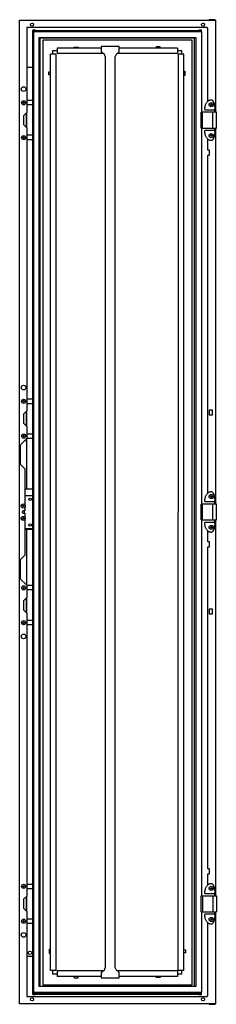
# Model space of a CAD drawing. Header units: millimetres. Extents: x 646 to 1042, y 167 to 2146.
import ezdxf

# ---------------------------------------------------------------- set-up
doc = ezdxf.new("R2010")
doc.units = ezdxf.units.MM
doc.header["$LTSCALE"] = 151.646346
doc.layers.get('0').update_dxf_attribs({"linetype": 'CONTINUOUS'})

msp = doc.modelspace()

# ---------------------------------------------------------------- linework, layer by layer
at = {"color": 7, "linetype": 'Continuous'}
for p, q in [((645.9, 167.6), (645.9, 2144.6)), ((645.9, 2144.6), (1039.9, 2144.6)), ((1027.3, 2144.6), (1027.3, 2145.6)), ((1039.3, 2145.6), (1027.3, 2145.6)), ((1039.3, 2144.6), (1039.3, 2145.6)), ((1039.9, 2144.6), (1039.9, 1959.6)), ((660.5, 2129.6), (660.5, 1959.2)), ((1023.4, 2129.6), (660.5, 2129.6)), ((672.5, 186.4), (672.5, 2124.4)), ((677.9, 2124.4), (672.5, 2124.4)), ((673.1, 2123.3), (673.1, 2122.8)), ((673.1, 2122.8), (673.4, 2123)), ((673.1, 2123), (1011.4, 2123)), ((673.4, 186.4), (673.4, 2124.4)), ((674.3, 2123.9), (673.4, 2123)), ((673.4, 2123), (675.1, 2121.4)), ((673.6, 2121.4), (673.6, 190.8)), ((1012.2, 2121.4), (673.6, 2121.4)), ((674.3, 2123.9), (1010.2, 2123.9)), ((677.9, 2123.9), (677.9, 2124.4)), ((1006.6, 2123.9), (1006.6, 2124.4)), ((1011.9, 2124.4), (1006.6, 2124.4)), ((1009.4, 2121.4), (1011.4, 2123.4)), ((1010.2, 2123.9), (1011.4, 2122.7)), ((1011.1, 2121.6), (1011.1, 2124.4)), ((1011.4, 2122.7), (1011.4, 2123.4)), ((1011.9, 2121.6), (1011.9, 2124.4)), ((1012.2, 1959.6), (1012.2, 2121.4)), ((1023.4, 2128.3), (1023.4, 2129.6)), ((1024.9, 2128.3), (1023.4, 2128.3)), ((1024.9, 1982.1), (1024.9, 2128.3)), ((685.2, 202.4), (685.2, 2109.8)), ((685.2, 2109.8), (1000.6, 2109.8)), ((687.4, 202.4), (687.4, 2109)), ((687.4, 2109), (997, 2109)), ((692.3, 2104.1), (692.3, 205.5)), ((993.4, 2104.1), (692.3, 2104.1)), ((993.4, 205.5), (993.4, 2104.1)), ((997, 2109), (997, 202.4)), ((1000.6, 2109.8), (1000.6, 202.4)), ((712.9, 2076.3), (712.9, 2083.6)), ((712.9, 2083.6), (721.2, 2083.6)), ((721.2, 2088.3), (721.2, 2077.3)), ((810.2, 2088.3), (721.2, 2088.3)), ((755.4, 2088.3), (755.4, 2090.4)), ((755.4, 2090.4), (763.9, 2090.4)), ((763.9, 2090.4), (763.9, 2088.3)), ((810.2, 2091.8), (810.2, 2080.8)), ((846.2, 2091.8), (810.2, 2091.8)), ((816.5, 2075.6), (810.2, 2080.8)), ((846.2, 2080.8), (840, 2075.6)), ((846.2, 2080.8), (846.2, 2091.8)), ((963.3, 2088.3), (846.2, 2088.3)), ((921.6, 2088.3), (921.6, 2091.5)), ((921.6, 2091.5), (927.9, 2091.5)), ((927.9, 2091.5), (927.9, 2088.3)), ((963.3, 2088.3), (963.3, 2077.3)), ((963.3, 2083.5), (971.6, 2083.5)), ((971.6, 2083.5), (971.6, 2076.2)), ((708.1, 234.6), (708.3, 2076.3)), ((719.2, 2076.3), (708.3, 2076.3)), ((719.2, 234.6), (719.2, 2076.3)), ((814.5, 2077.3), (721.2, 2077.3)), ((818.2, 2071.8), (816.5, 2075.6)), ((818.2, 2071.8), (818.2, 239.8)), ((840, 2075.6), (838.2, 2071.8)), ((838.2, 239.8), (838.2, 2071.8)), ((963.3, 2077.3), (842, 2077.3)), ((965.2, 234.5), (965.3, 2076.2)), ((976.4, 2076.2), (965.3, 2076.2)), ((976.2, 234.5), (976.4, 2076.2)), ((672.5, 2049.4), (660.5, 2049.4)), ((704.9, 2034.6), (704.9, 2040.9)), ((704.9, 2040.9), (708.3, 2040.9)), ((976.4, 2042), (978.4, 2042)), ((978.4, 2042), (978.4, 2033.5)), ((708.3, 2034.6), (704.9, 2034.6)), ((978.4, 2033.5), (976.4, 2033.5)), ((660.5, 1983.9), (672.5, 1983.9)), ((672.5, 1974.4), (660.5, 1974.4)), ((1011.4, 1927.6), (1011.4, 1959.6)), ((1041.7, 1959.6), (1011.4, 1959.6)), ((1013.9, 1927.6), (1013.9, 1959.6)), ((1018.7, 1964.6), (1038.7, 1964.6)), ((1034.4, 1927.6), (1034.4, 1959.6)), ((1041.7, 1927.6), (1041.7, 1959.6)), ((660.5, 1959.2), (653.9, 1952.6)), ((653.9, 1952.6), (653.9, 1934.6)), ((659.2, 1957.8), (659.2, 1929.3)), ((659.7, 1958.3), (659.7, 1928.8)), ((653.9, 1934.6), (660.5, 1928)), ((660.5, 1928), (660.5, 1359.2)), ((1011.4, 1927.6), (1041.7, 1927.6)), ((1012.2, 1172.1), (1012.2, 1927.6)), ((1038.7, 1922.6), (1018.7, 1922.6)), ((1039.9, 1927.6), (1039.9, 1172.1)), ((660.5, 1913.9), (672.5, 1913.9)), ((672.5, 1904.4), (660.5, 1904.4)), ((1024.9, 1883.6), (1024.9, 1905.1)), ((1027.9, 1883.6), (1024.9, 1883.6)), ((1027.9, 1873.6), (1027.9, 1883.6)), ((1024.9, 1194.6), (1024.9, 1873.6)), ((1024.9, 1873.6), (1027.9, 1873.6)), ((660.5, 1383.3), (672.5, 1383.3)), ((672.5, 1373.8), (660.5, 1373.8)), ((660.5, 1359.2), (653.9, 1352.6)), ((653.9, 1352.6), (653.9, 1334.6)), ((659.2, 1357.8), (659.2, 1329.3)), ((659.7, 1358.3), (659.7, 1328.8)), ((1027.4, 1360.9), (1027.4, 1351.3)), ((1033.9, 1360.9), (1027.4, 1360.9)), ((1027.4, 1351.3), (1033.9, 1351.3)), ((1033.9, 1351.3), (1033.9, 1360.9)), ((653.9, 1334.6), (660.5, 1328)), ((660.5, 1328), (660.5, 1303.5)), ((660.5, 1313.3), (672.5, 1313.3)), ((660.5, 1303.5), (647.2, 1290.1)), ((647.2, 1290.1), (647.2, 1252)), ((657.1, 1300.1), (659.2, 1300.1)), ((659.2, 1302.1), (659.2, 1300.1)), ((659.7, 1302.6), (659.7, 1201.8)), ((672.5, 1303.8), (660.5, 1303.8)), ((647.2, 1252), (656.5, 1242.7)), ((656.5, 1242.7), (656.5, 1170.5)), ((672.5, 1201.8), (656.5, 1201.8)), ((672.5, 1188.7), (656.5, 1188.7)), ((1041.7, 1172.1), (1011.4, 1172.1)), ((1011.4, 1140.1), (1011.4, 1172.1)), ((1013.9, 1140.1), (1013.9, 1172.1)), ((1018.7, 1177.1), (1038.7, 1177.1)), ((1034.4, 1140.1), (1034.4, 1172.1)), ((1041.7, 1140.1), (1041.7, 1172.1)), ((653.1, 1153.9), (656.5, 1153.9)), ((654.9, 1158.2), (654.9, 1153.9)), ((656.5, 1165.9), (656.5, 1158.2)), ((656.5, 1153.9), (656.5, 1145.5)), ((656.5, 1140.9), (656.5, 1069.5)), ((1011.4, 1140.1), (1041.7, 1140.1)), ((1012.2, 384.6), (1012.2, 1140.1)), ((1038.7, 1135.1), (1018.7, 1135.1)), ((1039.9, 1140.1), (1039.9, 384.6)), ((656.5, 1122.7), (672.5, 1122.7)), ((656.5, 1121.8), (672.5, 1121.8)), ((659.7, 1121.8), (659.7, 1009.5)), ((1024.9, 1096.1), (1024.9, 1117.6)), ((1027.9, 1096.1), (1024.9, 1096.1)), ((1027.9, 1086.1), (1027.9, 1096.1)), ((656.5, 1069.5), (647.2, 1060.1)), ((1024.9, 1086.1), (1027.9, 1086.1)), ((1024.9, 438.6), (1024.9, 1086.1)), ((647.2, 1060.1), (647.2, 1022)), ((647.2, 1022), (660.5, 1008.7)), ((656.5, 1012.7), (659.2, 1012.7)), ((659.2, 1012.7), (659.2, 1010)), ((660.5, 1008.9), (672.5, 1008.9)), ((660.5, 1008.7), (660.5, 984.2)), ((672.5, 999.4), (660.5, 999.4)), ((660.5, 984.2), (653.9, 977.6)), ((653.9, 977.6), (653.9, 959.6)), ((659.2, 982.8), (659.2, 954.3)), ((659.7, 983.3), (659.7, 953.8)), ((653.9, 959.6), (660.5, 953)), ((660.5, 953), (660.5, 384.2)), ((1033.9, 960.9), (1027.4, 960.9)), ((1027.4, 960.9), (1027.4, 951.3)), ((1027.4, 951.3), (1033.9, 951.3)), ((1033.9, 951.3), (1033.9, 960.9)), ((660.5, 938.9), (672.5, 938.9)), ((672.5, 929.4), (660.5, 929.4)), ((1027.9, 438.6), (1024.9, 438.6)), ((1027.9, 428.6), (1027.9, 438.6)), ((1024.9, 428.6), (1027.9, 428.6)), ((1024.9, 407.1), (1024.9, 428.6)), ((660.5, 408.3), (672.5, 408.3)), ((672.5, 398.8), (660.5, 398.8)), ((660.5, 384.2), (653.9, 377.6)), ((653.9, 377.6), (653.9, 359.6)), ((659.2, 382.8), (659.2, 354.3)), ((659.7, 383.3), (659.7, 353.8)), ((1011.4, 384.6), (1041.7, 384.6)), ((1011.4, 352.6), (1011.4, 384.6)), ((1013.9, 384.6), (1013.9, 352.6)), ((1018.7, 389.6), (1038.7, 389.6)), ((1034.4, 384.6), (1034.4, 352.6)), ((1041.7, 384.6), (1041.7, 352.6)), ((653.9, 359.6), (660.5, 353)), ((660.5, 353), (660.5, 182.6)), ((660.5, 338.3), (672.5, 338.3)), ((1011.4, 352.6), (1041.7, 352.6)), ((1012.2, 190.8), (1012.2, 352.6)), ((1038.7, 347.6), (1018.7, 347.6)), ((1039.9, 352.6), (1039.9, 167.6)), ((672.5, 328.8), (660.5, 328.8)), ((1024.9, 183.8), (1024.9, 330.1)), ((706, 277.3), (708.1, 277.3)), ((706, 268.8), (706, 277.3)), ((660.5, 263.4), (672.5, 263.4)), ((708.1, 268.8), (706, 268.8)), ((976.2, 276.1), (979.5, 276.1)), ((979.5, 269.8), (976.2, 269.8)), ((979.5, 276.1), (979.5, 269.8)), ((816.5, 235.9), (818.2, 239.8)), ((838.2, 239.8), (840, 235.9)), ((719.1, 234.6), (708.1, 234.6)), ((712.9, 227.3), (712.9, 234.6)), ((721.2, 227.3), (712.9, 227.3)), ((813.6, 233.6), (721.2, 233.6)), ((721.2, 233.6), (721.2, 222.6)), ((810.2, 222.6), (721.2, 222.6)), ((756.5, 219.3), (756.5, 222.6)), ((762.8, 219.3), (756.5, 219.3)), ((762.8, 222.6), (762.8, 219.3)), ((810.2, 230.7), (816.5, 235.9)), ((810.2, 230.7), (810.2, 219.8)), ((810.2, 219.8), (846.2, 219.8)), ((840, 235.9), (846.2, 230.7)), ((963.3, 233.6), (842.9, 233.6)), ((846.2, 219.8), (846.2, 230.7)), ((963.3, 222.6), (846.2, 222.6)), ((920.5, 220.4), (920.5, 222.6)), ((929, 220.4), (920.5, 220.4)), ((929, 222.6), (929, 220.4)), ((963.3, 233.6), (963.3, 222.6)), ((971.6, 227.2), (963.3, 227.3)), ((976.2, 234.5), (965.2, 234.5)), ((971.6, 234.5), (971.6, 227.2)), ((1000.6, 202.4), (685.2, 202.4)), ((692.3, 205.5), (993.4, 205.4)), ((660.5, 182.6), (1023.4, 182.6)), ((672.5, 186.4), (677.9, 186.4)), ((673.1, 188.1), (673.1, 187.5)), ((673.1, 187.8), (1011.4, 187.8)), ((673.1, 187.5), (673.4, 187.8)), ((673.4, 187.8), (676.2, 190.6)), ((673.4, 187.8), (674.3, 186.9)), ((673.6, 190.8), (1012.2, 190.8)), ((674.3, 186.9), (1010.2, 186.9)), ((676.2, 190.6), (1008.3, 190.6)), ((677.9, 186.4), (677.9, 186.9)), ((1006.6, 186.4), (1006.6, 186.9)), ((1006.6, 186.4), (1011.9, 186.4)), ((1008.3, 190.6), (1011.4, 187.4)), ((1010.2, 186.9), (1011.4, 188.2)), ((1011.1, 186.4), (1011.1, 190.8)), ((1011.4, 187.4), (1011.4, 188.2)), ((1011.9, 186.4), (1011.9, 190.8)), ((1023.4, 183.8), (1024.9, 183.8)), ((1023.4, 182.6), (1023.4, 183.8)), ((1039.9, 167.6), (645.9, 167.6)), ((1027.3, 167.6), (1027.3, 166.6)), ((1027.3, 166.6), (1039.3, 166.6)), ((1039.3, 167.6), (1039.3, 166.6))]:
    msp.add_line(p, q, dxfattribs=at)
for centre, radius in [((670.9, 2135.6), 3.15), ((1014.9, 2135.6), 3.15), ((653.9, 2006.1), 4.75), ((653.9, 1978.6), 4.15), ((653.9, 1978.6), 1.3), ((1031.4, 1974.6), 4.15), ((1031.4, 1974.6), 1.3), ((653.9, 1908.6), 4.15), ((653.9, 1908.6), 1.3), ((1031.4, 1912.6), 4.15), ((1031.4, 1912.6), 1.3), ((653.9, 1406.1), 4.75), ((653.9, 1378.6), 4.15), ((653.9, 1378.6), 1.3), ((653.9, 1308.6), 4.15), ((653.9, 1308.6), 1.3), ((1031.4, 1187.1), 4.15), ((1031.4, 1187.1), 1.3), ((653.1, 1168.2), 4.15), ((653.1, 1168.2), 1.3), ((667.1, 1181.4), 2.42), ((653.1, 1143.2), 4.15), ((653.1, 1143.2), 1.3), ((667.1, 1130), 2.42), ((1031.4, 1125.1), 4.15), ((1031.4, 1125.1), 1.3), ((653.9, 1003.6), 4.15), ((653.9, 1003.6), 1.3), ((653.9, 933.6), 4.15), ((653.9, 933.6), 1.3), ((653.9, 906.1), 4.75), ((653.9, 403.6), 4.15), ((653.9, 403.6), 1.3), ((1031.4, 399.6), 4.15), ((1031.4, 399.6), 1.3), ((653.9, 333.6), 4.15), ((1031.4, 337.1), 4.15), ((1031.4, 337.1), 1.3), ((653.9, 333.6), 1.3), ((653.9, 306.1), 4.75), ((666.7, 270.1), 3.6), ((670.9, 176.6), 3.15), ((1014.9, 176.6), 3.15)]:
    msp.add_circle(centre, radius, dxfattribs=at)
for centre, radius, start, end in [((933.9, 1961.6), 104.9, 1.6535, 2.6677), ((939.3, 1925.2), 99.5, 357.4236, 358.462), ((933.9, 1174.1), 104.9, 1.6535, 2.6676), ((653.1, 1156.1), 2.14, 89.588, 270), ((656.4, 660), 498.2, 90.1726, 90.3778), ((653.5, 1618.9), 460.6, 270.178, 270.3832), ((939.3, 1137.7), 99.5, 357.4238, 358.462), ((933.9, 386.6), 104.9, 1.6535, 2.6677), ((939.3, 350.2), 99.5, 357.4237, 358.4621)]:
    msp.add_arc(centre, radius, start, end, dxfattribs=at)
for points, knots in [([(673.1, 2123.4), (673.1, 2123.3), (673.2, 2123.3), (673.2, 2123.2), (673.2, 2123.2)], [0, 0, 0, 0, 0.497128, 1, 1, 1, 1]), ([(673.2, 2123.2), (673.3, 2123.2), (673.3, 2123.1), (673.4, 2123.1), (673.4, 2123)], [0, 0, 0, 0, 0.502897, 1, 1, 1, 1]), ([(1018.7, 1964.6), (1018.6, 1966), (1018.7, 1968.5), (1019.2, 1971.8), (1020, 1974.7), (1021.1, 1977.2), (1022.4, 1979.3), (1023.7, 1980.9), (1024.5, 1981.7), (1024.9, 1982.1)], [0, 0, 0, 0, 0.164816, 0.309121, 0.453425, 0.59773, 0.742034, 0.886339, 1, 1, 1, 1]), ([(1024.9, 1982.1), (1025, 1982.1), (1025.6, 1982.6), (1026.8, 1983.4), (1028.3, 1984.1), (1029.9, 1984.5), (1030.9, 1984.6), (1031.4, 1984.6)], [0, 0, 0, 0, 0.050412, 0.287809, 0.525206, 0.762603, 1, 1, 1, 1]), ([(1031.4, 1984.6), (1031.7, 1984.6), (1032.1, 1984.5), (1032.8, 1984.3), (1033.7, 1983.6), (1034.3, 1983), (1034.9, 1982.2), (1035.6, 1980.9), (1036, 1980.3), (1036.1, 1979.9)], [0, 0, 0, 0, 0.144129, 0.288257, 0.432386, 0.576515, 0.720643, 0.864772, 1, 1, 1, 1]), ([(1036.1, 1979.9), (1036.1, 1979.9), (1036.3, 1979.4), (1036.7, 1978.5), (1037.2, 1976.8), (1037.6, 1975.1), (1038, 1973.2), (1038.3, 1971.3), (1038.4, 1970.1), (1038.5, 1969.7)], [0, 0, 0, 0, 0.010987, 0.188905, 0.366823, 0.544742, 0.72266, 0.900578, 1, 1, 1, 1]), ([(1038.5, 1969.7), (1038.5, 1969.3), (1038.6, 1968.3), (1038.6, 1967.2), (1038.7, 1966.4)], [0, 0, 0, 0, 0.347689, 1, 1, 1, 1]), ([(1024.8, 1905.2), (1024.5, 1905.5), (1023.6, 1906.3), (1022.4, 1907.8), (1021, 1910), (1019.9, 1912.6), (1019.1, 1915.5), (1018.7, 1918.8), (1018.6, 1921.2), (1018.7, 1922.6)], [0, 0, 0, 0, 0.094547, 0.240261, 0.385976, 0.53169, 0.677405, 0.823119, 1, 1, 1, 1]), ([(1038.7, 1920.8), (1038.6, 1920), (1038.6, 1918.9), (1038.5, 1917.8), (1038.5, 1917.5)], [0, 0, 0, 0, 0.656252, 1, 1, 1, 1]), ([(1031.4, 1902.6), (1031, 1902.6), (1030, 1902.7), (1028.4, 1903.1), (1026.9, 1903.7), (1025.7, 1904.5), (1025, 1905.1), (1024.8, 1905.2)], [0, 0, 0, 0, 0.229824, 0.459648, 0.689473, 0.919297, 1, 1, 1, 1]), ([(1036.1, 1907.3), (1036, 1907.1), (1035.8, 1906.6), (1035.4, 1905.8), (1034.7, 1904.7), (1034.1, 1904), (1033.6, 1903.4), (1032.7, 1902.9), (1032.1, 1902.6), (1031.6, 1902.6), (1031.4, 1902.6)], [0, 0, 0, 0, 0.052631, 0.18797, 0.323308, 0.458647, 0.593985, 0.729323, 0.864662, 1, 1, 1, 1]), ([(1038.5, 1917.5), (1038.4, 1917.1), (1038.3, 1916), (1038.1, 1914.3), (1037.7, 1912.5), (1037.3, 1910.9), (1036.9, 1909.3), (1036.5, 1908.1), (1036.2, 1907.5), (1036.1, 1907.3)], [0, 0, 0, 0, 0.084177, 0.247393, 0.410609, 0.573825, 0.737041, 0.900257, 1, 1, 1, 1]), ([(1018.7, 1177.1), (1018.6, 1178.5), (1018.7, 1181), (1019.2, 1184.3), (1020, 1187.2), (1021.1, 1189.7), (1022.4, 1191.8), (1023.7, 1193.4), (1024.5, 1194.2), (1024.9, 1194.6)], [0, 0, 0, 0, 0.164816, 0.30912, 0.453424, 0.597728, 0.742033, 0.886337, 1, 1, 1, 1]), ([(1024.9, 1194.6), (1025, 1194.6), (1025.6, 1195.1), (1026.8, 1195.9), (1028.3, 1196.6), (1029.9, 1197), (1030.9, 1197.1), (1031.4, 1197.1)], [0, 0, 0, 0, 0.050408, 0.287806, 0.525204, 0.762602, 1, 1, 1, 1]), ([(1031.4, 1197.1), (1031.7, 1197.1), (1032.1, 1197), (1032.8, 1196.8), (1033.7, 1196.1), (1034.3, 1195.5), (1034.9, 1194.7), (1035.6, 1193.4), (1036, 1192.8), (1036.1, 1192.4)], [0, 0, 0, 0, 0.144129, 0.288257, 0.432386, 0.576515, 0.720643, 0.864772, 1, 1, 1, 1]), ([(1036.1, 1192.4), (1036.1, 1192.4), (1036.3, 1191.9), (1036.7, 1191), (1037.2, 1189.3), (1037.6, 1187.6), (1038, 1185.7), (1038.3, 1183.8), (1038.4, 1182.6), (1038.5, 1182.2)], [0, 0, 0, 0, 0.010987, 0.188905, 0.366823, 0.544742, 0.72266, 0.900578, 1, 1, 1, 1]), ([(1038.5, 1182.2), (1038.5, 1181.8), (1038.6, 1180.8), (1038.6, 1179.7), (1038.7, 1178.9)], [0, 0, 0, 0, 0.347659, 1, 1, 1, 1]), ([(1024.8, 1117.7), (1024.5, 1118), (1023.6, 1118.8), (1022.4, 1120.3), (1021, 1122.5), (1019.9, 1125.1), (1019.1, 1128), (1018.7, 1131.3), (1018.6, 1133.7), (1018.7, 1135.1)], [0, 0, 0, 0, 0.094547, 0.240261, 0.385976, 0.53169, 0.677405, 0.823119, 1, 1, 1, 1]), ([(1038.5, 1130), (1038.4, 1129.6), (1038.3, 1128.5), (1038.1, 1126.8), (1037.7, 1125), (1037.3, 1123.4), (1036.9, 1121.8), (1036.5, 1120.6), (1036.2, 1120), (1036.1, 1119.8)], [0, 0, 0, 0, 0.084177, 0.247393, 0.410609, 0.573825, 0.737041, 0.900257, 1, 1, 1, 1]), ([(1038.7, 1133.3), (1038.6, 1132.5), (1038.6, 1131.4), (1038.5, 1130.3), (1038.5, 1130)], [0, 0, 0, 0, 0.656279, 1, 1, 1, 1]), ([(1031.4, 1115.1), (1031, 1115.1), (1030, 1115.2), (1028.4, 1115.6), (1026.9, 1116.2), (1025.7, 1117), (1025, 1117.6), (1024.8, 1117.7)], [0, 0, 0, 0, 0.229824, 0.459648, 0.689473, 0.919297, 1, 1, 1, 1]), ([(1036.1, 1119.8), (1036, 1119.6), (1035.8, 1119.1), (1035.4, 1118.3), (1034.7, 1117.2), (1034.1, 1116.5), (1033.6, 1115.9), (1032.7, 1115.4), (1032.1, 1115.1), (1031.6, 1115.1), (1031.4, 1115.1)], [0, 0, 0, 0, 0.052631, 0.18797, 0.323308, 0.458647, 0.593985, 0.729323, 0.864662, 1, 1, 1, 1]), ([(1018.7, 389.6), (1018.6, 391), (1018.7, 393.5), (1019.2, 396.8), (1020, 399.7), (1021.1, 402.2), (1022.4, 404.3), (1023.7, 405.9), (1024.5, 406.7), (1024.9, 407.1)], [0, 0, 0, 0, 0.164816, 0.309121, 0.453425, 0.59773, 0.742034, 0.886339, 1, 1, 1, 1]), ([(1024.9, 407.1), (1025, 407.1), (1025.6, 407.6), (1026.8, 408.4), (1028.3, 409.1), (1029.9, 409.5), (1030.9, 409.6), (1031.4, 409.6)], [0, 0, 0, 0, 0.050412, 0.287809, 0.525206, 0.762603, 1, 1, 1, 1]), ([(1031.4, 409.6), (1031.7, 409.6), (1032.1, 409.5), (1032.8, 409.3), (1033.7, 408.6), (1034.3, 408), (1034.9, 407.2), (1035.6, 405.9), (1036, 405.3), (1036.1, 404.9)], [0, 0, 0, 0, 0.144129, 0.288257, 0.432386, 0.576515, 0.720643, 0.864772, 1, 1, 1, 1]), ([(1036.1, 404.9), (1036.1, 404.9), (1036.3, 404.4), (1036.7, 403.5), (1037.2, 401.8), (1037.6, 400.1), (1038, 398.2), (1038.3, 396.3), (1038.4, 395.1), (1038.5, 394.7)], [0, 0, 0, 0, 0.010987, 0.188905, 0.366823, 0.544742, 0.72266, 0.900578, 1, 1, 1, 1]), ([(1038.5, 394.7), (1038.5, 394.3), (1038.6, 393.3), (1038.6, 392.2), (1038.7, 391.4)], [0, 0, 0, 0, 0.347689, 1, 1, 1, 1]), ([(1024.8, 330.2), (1024.5, 330.5), (1023.6, 331.3), (1022.4, 332.8), (1021, 335), (1019.9, 337.6), (1019.1, 340.5), (1018.7, 343.8), (1018.6, 346.2), (1018.7, 347.6)], [0, 0, 0, 0, 0.09455, 0.240264, 0.385978, 0.531692, 0.677406, 0.82312, 1, 1, 1, 1]), ([(1038.5, 342.5), (1038.4, 342.1), (1038.3, 341), (1038.1, 339.3), (1037.7, 337.5), (1037.3, 335.9), (1036.9, 334.3), (1036.5, 333.1), (1036.2, 332.5), (1036.1, 332.3)], [0, 0, 0, 0, 0.084175, 0.24739, 0.410606, 0.573821, 0.737037, 0.900252, 1, 1, 1, 1]), ([(1038.7, 345.8), (1038.6, 345), (1038.6, 343.9), (1038.5, 342.8), (1038.5, 342.5)], [0, 0, 0, 0, 0.656245, 1, 1, 1, 1]), ([(1031.4, 327.6), (1031, 327.6), (1030, 327.7), (1028.4, 328.1), (1026.9, 328.7), (1025.7, 329.5), (1025, 330.1), (1024.8, 330.2)], [0, 0, 0, 0, 0.229832, 0.459656, 0.689479, 0.919302, 1, 1, 1, 1]), ([(1036.1, 332.3), (1036, 332.1), (1035.8, 331.6), (1035.4, 330.8), (1034.7, 329.7), (1034.1, 329), (1033.6, 328.4), (1032.7, 327.9), (1032.1, 327.6), (1031.6, 327.6), (1031.4, 327.6)], [0, 0, 0, 0, 0.052628, 0.187966, 0.323305, 0.458643, 0.593981, 0.72932, 0.864658, 1, 1, 1, 1]), ([(673.1, 188.1), (673.1, 188.1), (673.2, 188.1), (673.2, 188), (673.2, 188)], [0, 0, 0, 0, 0.497132, 1, 1, 1, 1]), ([(673.2, 188), (673.3, 188), (673.3, 187.9), (673.4, 187.8), (673.4, 187.8)], [0, 0, 0, 0, 0.502894, 1, 1, 1, 1])]:
    msp.add_open_spline(points, degree=3, knots=knots, dxfattribs=at)
for points in [[(1038.7, 1959.6), (1038.7, 1961.2), (1038.7, 1962.9), (1038.6, 1964.6)], [(1038.6, 1922.6), (1038.7, 1924.2), (1038.7, 1925.9), (1038.7, 1927.6)], [(1038.7, 1172.1), (1038.7, 1173.7), (1038.7, 1175.4), (1038.6, 1177.1)], [(1038.6, 1135.1), (1038.7, 1136.7), (1038.7, 1138.4), (1038.7, 1140.1)], [(1038.7, 384.6), (1038.7, 386.2), (1038.7, 387.9), (1038.6, 389.6)], [(1038.6, 347.6), (1038.7, 349.2), (1038.7, 350.9), (1038.7, 352.6)]]:
    msp.add_open_spline(points, degree=3, dxfattribs=at)

doc.saveas('drawing.dxf')
